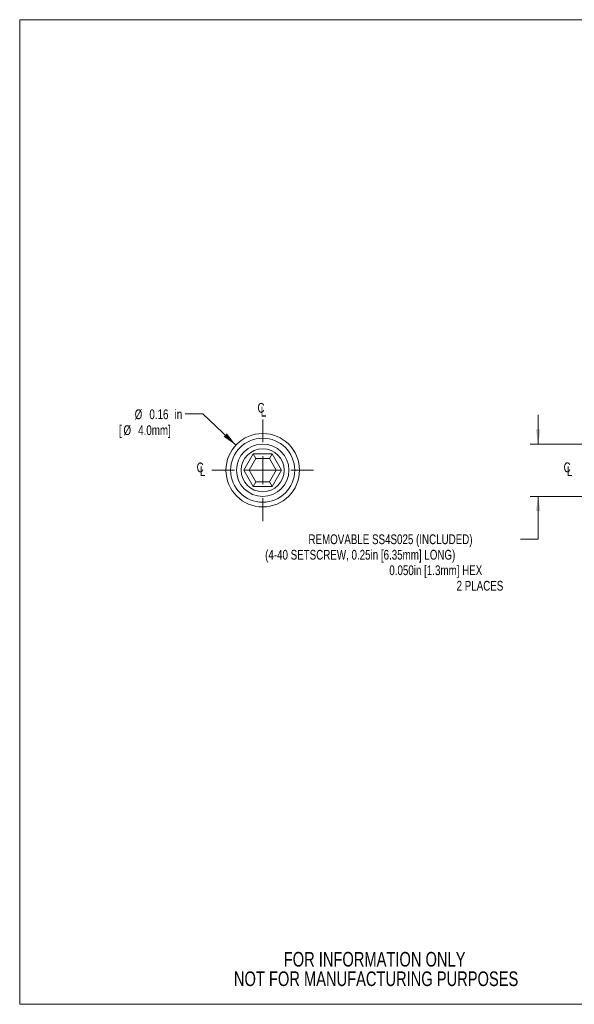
# Model space of a CAD drawing. Header units: inches. Extents: x 0.1 to 10.9, y 0 to 8.5.
# Tile 1 of 2: x 0.1 to 4.8, y 0 to 8.5. Entities that reach past the tile are written whole.
import ezdxf

# ---------------------------------------------------------------- set-up
doc = ezdxf.new("R2010")
doc.units = ezdxf.units.IN
doc.header["$MEASUREMENT"] = 0
doc.styles.add('SLDTEXTSTYLE0', font='TXT', dxfattribs={"width": 0.75})
doc.dimstyles.new('SLDDIMSTYLE0', dxfattribs={"dimtxt": 0.083333, "dimasz": 0.125, "dimexe": 0, "dimexo": 0.0625, "dimgap": 0.020833, "dimtad": 0, "dimtih": 1, "dimtoh": 1, "dimlfac": 0.25, "dimrnd": 1e-09, "dimdsep": 46, "dimtxsty": 'SLDTEXTSTYLE0', "dimsah": 1, "dimcen": 0, "dimadec": 0, "dimazin": 2, "dimtfac": 1, "dimtofl": 0, "dimtmove": 0, "dimatfit": 3, "dimfxl": 1, "dimfrac": 2, "dimtolj": 1, "dimtzin": 12, "dimarcsym": 0})
doc.dimstyles.new('SLDDIMSTYLE3', dxfattribs={"dimtxt": 0.083333, "dimasz": 0.125, "dimexe": 0, "dimexo": 0.0625, "dimgap": 0.020833, "dimtad": 0, "dimtih": 1, "dimtoh": 1, "dimlfac": 0.25, "dimrnd": 1e-09, "dimzin": 12, "dimdsep": 46, "dimtxsty": 'SLDTEXTSTYLE0', "dimsah": 1, "dimcen": 0.09, "dimadec": 0, "dimazin": 3, "dimtfac": 1, "dimtmove": 0, "dimatfit": 0, "dimfxl": 1, "dimfrac": 2, "dimtolj": 1, "dimtzin": 12, "dimarcsym": 0})

# ---------------------------------------------------------------- blocks, each defined once
blk = doc.blocks.new('SW_NOTE_3')
at = {"color": 0, "linetype": 'Continuous', "lineweight": 0, "char_height": 0.125, "attachment_point": 2, "style": 'SLDTEXTSTYLE0'}
for s, insert in [('FOR INFORMATION ONLY', (0.9863, 0.1611)), ('NOT FOR MANUFACTURING PURPOSES', (0.9991, -0.0055))]:
    blk.add_mtext(s, dxfattribs=dict(at, insert=insert))
blk = doc.blocks.new('_D')
at = {"color": 7, "linetype": 'Continuous', "lineweight": 0}
for p, q in [((1.6263, 5.0819), (1.4763, 5.0819)), ((1.9106, 4.8149), (1.6263, 5.0819))]:
    blk.add_line(p, q, dxfattribs=at)
blk.add_solid([(1.9106, 4.8149), (1.8332, 4.9151), (1.8058, 4.8859)], dxfattribs=at)
at = {"color": 7, "linetype": 'Continuous', "lineweight": 0, "attachment_point": 1, "style": 'SLDTEXTSTYLE0'}
for s, insert, char_height in [('%%c', (1.0451, 5.1199), 0.08333), ('0.16', (1.1709, 5.1199), 0.08333), ('in', (1.3863, 5.1199), 0.08333), ('[', (0.9102, 4.9842), 0.0833), ('%%c', (0.9493, 4.9842), 0.08333), ('4.0mm]', (1.0751, 4.9842), 0.08333)]:
    blk.add_mtext(s, dxfattribs=dict(at, insert=insert, char_height=char_height))
blk = doc.blocks.new('SW_SYMBOL_MOD_CL')
at = {"color": 0, "linetype": 'Continuous', "lineweight": 0, "char_height": 30.8, "attachment_point": 5, "style": 'SLDTEXTSTYLE0'}
for s, insert in [('C', (15.7, 23.6)), ('L', (23.6, 11.8))]:
    blk.add_mtext(s, dxfattribs=dict(at, insert=insert))
blk = doc.blocks.new('SW_CENTERMARKSYMBOL_0')
at = {"color": 0, "linetype": 'Continuous', "lineweight": 0}
for p, q in [((0, 0.24), (0, 0.434)), ((0, 0), (0, 0.12)), ((-0.24, 0), (-0.434, 0)), ((0, 0), (-0.12, 0)), ((0, 0), (0, -0.12)), ((0, 0), (0.12, 0)), ((0.24, 0), (0.434, 0)), ((0, -0.24), (0, -0.434))]:
    blk.add_line(p, q, dxfattribs=at)
blk = doc.blocks.new('_D_3')
at = {"color": 7, "linetype": 'Continuous', "lineweight": 0}
for p, q in [((4.4943, 4.824), (4.4943, 5.074)), ((4.9397, 4.824), (4.4243, 4.824)), ((4.9397, 4.376), (4.4243, 4.376)), ((4.4943, 4.0105), (4.4943, 4.376)), ((4.3443, 4.0105), (4.4943, 4.0105))]:
    blk.add_line(p, q, dxfattribs=at)
for points in [[(4.4943, 4.824), (4.5143, 4.949), (4.4743, 4.949)], [(4.4943, 4.376), (4.4743, 4.251), (4.5143, 4.251)]]:
    blk.add_solid(points, dxfattribs=at)
at = {"color": 7, "linetype": 'Continuous', "lineweight": 0, "attachment_point": 1, "style": 'SLDTEXTSTYLE0'}
for s, insert, char_height in [('REMOVABLE SS4S025 (INCLUDED)', (2.5305, 4.0517), 0.083333), ('(4-40 SETSCREW, 0.25in [6.35mm] LONG)', (2.1602, 3.9193), 0.083333), ('0.050in [1.3mm] HEX', (3.2218, 3.7869), 0.083333), ('2 PLACES', (3.7967, 3.6544), 0.08333)]:
    blk.add_mtext(s, dxfattribs=dict(at, insert=insert, char_height=char_height))

msp = doc.modelspace()

# ---------------------------------------------------------------- linework, layer by layer
at = {"color": 7, "linetype": 'Continuous', "lineweight": 0}
for p, q in [((0.0622, 8.4506), (10.9445, 8.4506)), ((0.0622, 8.4506), (0.0622, 0.0356)), ((1.9778, 4.6), (2.0586, 4.74)), ((2.0586, 4.74), (2.0817, 4.7)), ((2.0586, 4.74), (2.2203, 4.74)), ((2.2203, 4.74), (2.1972, 4.7)), ((2.2203, 4.74), (2.3011, 4.6)), ((2.0817, 4.7), (2.024, 4.6)), ((2.1972, 4.7), (2.0817, 4.7)), ((2.2549, 4.6), (2.1972, 4.7)), ((2.024, 4.6), (1.9778, 4.6)), ((2.0586, 4.46), (1.9778, 4.6)), ((2.024, 4.6), (2.0817, 4.5)), ((2.1972, 4.5), (2.2549, 4.6)), ((2.3011, 4.6), (2.2203, 4.46)), ((2.3011, 4.6), (2.2549, 4.6)), ((2.0817, 4.5), (2.0586, 4.46)), ((2.2203, 4.46), (2.0586, 4.46)), ((2.0817, 4.5), (2.1972, 4.5)), ((2.1972, 4.5), (2.2203, 4.46)), ((10.9445, 0.0356), (0.0622, 0.0356))]:
    msp.add_line(p, q, dxfattribs=at)
for radius in [0.314, 0.274, 0.224, 0.184]:
    msp.add_circle((2.1395, 4.6), radius, dxfattribs=at)

# ---------------------------------------------------------------- block references
at = {"color": 7, "linetype": 'Continuous', "lineweight": 0, "xscale": 0.0027037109, "yscale": 0.0027037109, "zscale": 0.0027037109}
for p in [(2.0824, 5.0689), (1.5623, 4.5595), (4.6992, 4.5602)]:
    msp.add_blockref('SW_SYMBOL_MOD_CL', p, dxfattribs=at)
at = {"color": 7, "linetype": 'Continuous', "lineweight": 0}
for name, p in [('SW_CENTERMARKSYMBOL_0', (2.1395, 4.6)), ('SW_NOTE_3', (2.1097, 0.322))]:
    msp.add_blockref(name, p, dxfattribs=at)

# ---------------------------------------------------------------- dimensions: what is measured, and where the dimension line sits
dim = msp.add_diameter_dim_2p(p1=(2.3684, 4.385), p2=(1.9106, 4.8149), text='<>in\\P[%%c4.0mm]', dimstyle='SLDDIMSTYLE0', dxfattribs=at)
dim.commit()
dim.dimension.update_dxf_attribs({"geometry": '_D', "text_midpoint": (1.1933, 5.0819), "dimtype": 163})
dim = msp.add_linear_dim(base=(4.4943, 4.376), p1=(4.9897, 4.824), p2=(4.9897, 4.376), angle=90, text=' REMOVABLE SS4S025 (INCLUDED)\\P(4-40 SETSCREW, 0.25in [6.35mm] LONG)\\P0.050in [1.3mm] HEX\\P2 PLACES', dimstyle='SLDDIMSTYLE3', dxfattribs=at)
dim.commit()
dim.dimension.update_dxf_attribs({"geometry": '_D_3', "text_midpoint": (4.4943, 4.0105), "dimtype": 160})

doc.saveas('drawing.dxf')
